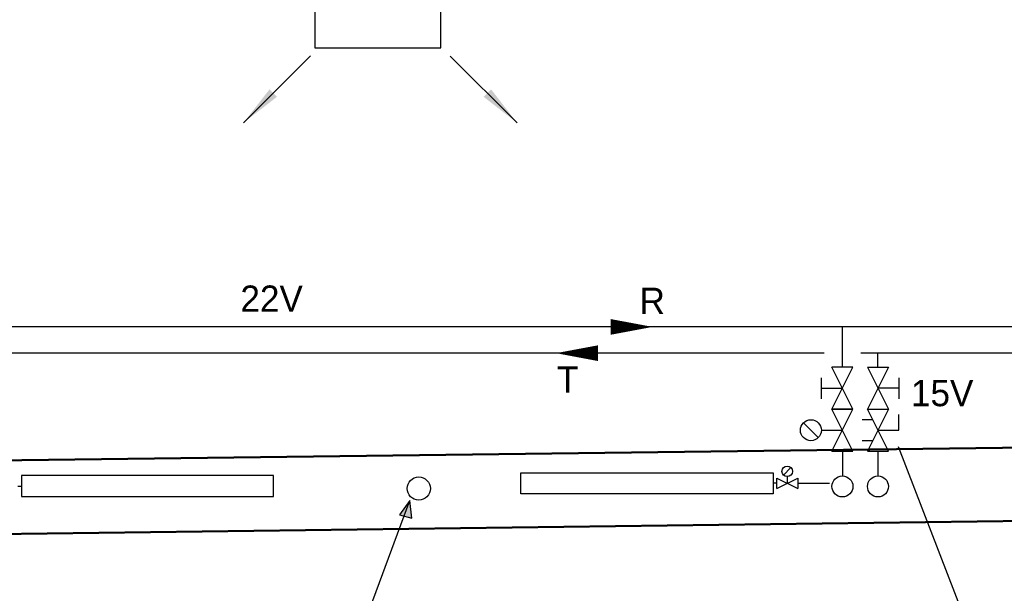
# Model space of a CAD drawing. Header units: millimetres. Extents: x 0 to 83478, y 0 to 53008.
# Tile 5 of 83: x 17800 to 22487, y 6164 to 8898. Entities that reach past the tile are written whole.
import ezdxf

# ---------------------------------------------------------------- set-up
doc = ezdxf.new("R2010")
doc.units = ezdxf.units.MM
doc.header["$LTSCALE"] = 50
doc.header["$MEASUREMENT"] = 0
doc.linetypes.add('V-V', pattern=[2, 1, 1])
doc.layers.get('0').update_dxf_attribs({"linetype": 'CONTINUOUS'})
doc.layers.add('20602A200D001$0$A-WALL', color=7, linetype='CONTINUOUS', lineweight=13)
for name, color, linetype in [('V060-', 3, 'CONTINUOUS'), ('V070-', 3, 'CONTINUOUS'), ('V090-', 2, 'CONTINUOUS'), ('V091', 1, 'CONTINUOUS'), ('V100-', 6, 'CONTINUOUS'), ('V101', 1, 'CONTINUOUS'), ('V101-', 1, 'CONTINUOUS')]:
    doc.layers.add(name, color=color, linetype=linetype)
doc.styles.add('FISO', font='fiso')

# ---------------------------------------------------------------- blocks, each defined once
blk = doc.blocks.new('VUN')
at = {"color": 0}
blk.add_circle((0, 0), 0.5, dxfattribs=at)
blk = doc.blocks.new('TAK_P', base_point=(16247.5, 22586.5))
for p, q in [((16248, 22587), (16247, 22587)), ((16247, 22587), (16247, 22586)), ((16248, 22586), (16248, 22587)), ((16247, 22586), (16248, 22586))]:
    blk.add_line(p, q)
blk = doc.blocks.new('V420', base_point=(455, 404.5))
blk.add_line((455, 404.5), (464, 404.5))
blk.add_solid([(455, 404.5), (459, 405), (459, 404)])
blk = doc.blocks.new('V421', base_point=(455.5, 404.5))
at = {"rotation": 180}
blk.add_blockref('V420', (464.5, 404.5), dxfattribs=at)
blk = doc.blocks.new('20602A200D001$0$VT- 360529 - VT--303638-P02')
at = {"layer": '20602A200D001$0$A-WALL', "lineweight": 50}
for p, q in [((57204.6, 4830), (32674.4, 4517.3)), ((32678.8, 4167.3), (57209.1, 4480.1))]:
    blk.add_line(p, q, dxfattribs=at)
blk = doc.blocks.new('20602A200D001$0$VT- 360529 - VT- 360529-303642-P02')
blk.add_blockref('20602A200D001$0$VT- 360529 - VT--303638-P02', (0, 0))
blk = doc.blocks.new('20602A200D001')
at = {"layer": '20602A200D001$0$A-WALL'}
blk.add_blockref('20602A200D001$0$VT- 360529 - VT- 360529-303642-P02', (0, 0), dxfattribs=at)

msp = doc.modelspace()

# ---------------------------------------------------------------- linework, layer by layer
at = {"layer": 'V091'}
for p, q in [((19290.61, 5614.91), (19656.78, 6606.72)), ((19656.78, 6606.72), (19607.85, 6538.19)), ((19666.57, 6521.87), (19656.78, 6606.72)), ((19607.85, 6538.19), (19666.57, 6521.87))]:
    msp.add_line(p, q, dxfattribs=at)
msp.add_solid([(19607.85, 6538.19), (19666.57, 6521.87), (19656.78, 6606.72)], dxfattribs=at)
at = {"layer": 'V100-', "linetype": 'V-V'}
for p, q in [((37695.23, 7433.94), (14516.11, 7433.94)), ((21716.11, 7241.63), (21716.11, 7433.94)), ((21628.61, 7308.81), (17003.61, 7308.81)), ((24028.61, 7308.81), (21803.61, 7308.81)), ((21885.41, 7241.63), (21885.41, 7308.81)), ((21716.11, 6841.63), (21716.11, 6723.86)), ((21885.41, 6841.63), (21885.41, 6723.86)), ((17790.97, 6675.32), (17808.74, 6675.32)), ((21403.52, 6688.9), (21385.75, 6688.9)), ((21503.52, 6688.9), (21654.58, 6688.9))]:
    msp.add_line(p, q, dxfattribs=at)
at = {"layer": 'V100-', "color": 1}
for p, q in [((21766.11, 7241.63), (21666.11, 7241.63)), ((21766.11, 7041.63), (21666.11, 7241.63)), ((21666.11, 7041.63), (21766.11, 7241.63)), ((21835.41, 7241.63), (21935.41, 7041.63)), ((21935.41, 7241.63), (21835.41, 7041.63)), ((21835.41, 7241.63), (21935.41, 7241.63)), ((21616.11, 7091.63), (21616.11, 7191.63)), ((21985.41, 7191.63), (21985.41, 7091.63)), ((21616.11, 7141.63), (21716.11, 7141.63)), ((21985.41, 7141.63), (21885.41, 7141.63)), ((21766.11, 6841.63), (21666.11, 7041.63)), ((21666.11, 6841.63), (21766.11, 7041.63)), ((21766.11, 7041.63), (21666.11, 7041.63)), ((21666.11, 7041.63), (21766.11, 7041.63)), ((21935.41, 7041.63), (21835.41, 6841.63)), ((21935.41, 6841.63), (21835.41, 7041.63)), ((21835.41, 7041.63), (21935.41, 7041.63)), ((21835.41, 7041.63), (21935.41, 7041.63)), ((21860.41, 6991.63), (21810.41, 6991.63)), ((21985.41, 6941.63), (21985.41, 7016.63)), ((21601.47, 6906.28), (21530.76, 6976.99)), ((21616.11, 6941.63), (21716.11, 6941.63)), ((21885.41, 6941.63), (21985.41, 6941.63)), ((21860.41, 6891.63), (21810.41, 6891.63)), ((21666.11, 6841.63), (21766.11, 6841.63)), ((21835.41, 6841.63), (21935.41, 6841.63)), ((21435.84, 6728.08), (21471.19, 6763.44)), ((21403.52, 6663.9), (21503.52, 6713.9)), ((21403.52, 6713.9), (21503.52, 6663.9)), ((21403.52, 6663.9), (21403.52, 6713.9)), ((21453.52, 6720.76), (21453.52, 6688.9)), ((21503.52, 6713.9), (21503.52, 6663.9))]:
    msp.add_line(p, q, dxfattribs=at)
at = {"layer": 'V100-'}
for points in [[(20812.59, 7433.94, 0, 75, 0), (20612.59, 7433.94, 75, 75, 0)], [(20352.82, 7308.81, 0, 75, 0), (20552.82, 7308.81, 75, 75, 0)]]:
    msp.add_lwpolyline(points, format="xyseb", dxfattribs=at)
at = {"layer": 'V100-', "color": 1}
for points in [[(17808.74, 6725.32), (17808.74, 6625.32), (19008.74, 6625.32), (19008.74, 6725.32)], [(21385.75, 6738.9), (21385.75, 6638.9), (20185.75, 6638.9), (20185.75, 6738.9)]]:
    msp.add_lwpolyline(points, close=True, dxfattribs=at)
for centre, radius in [((21566.11, 6941.63), 50), ((21453.52, 6745.76), 25)]:
    msp.add_circle(centre, radius, dxfattribs=at)
at = {"layer": 'V101-'}
msp.add_line((21981.77, 6863.56), (22368.4, 5860.35), dxfattribs=at)

# ---------------------------------------------------------------- block references
at = {"layer": 'V060-'}
msp.add_blockref('20602A200D001', (-15563.7, 2272.18), dxfattribs=at)
at = {"layer": 'V070-'}
for name, p, xscale, yscale, zscale, rotation in [('TAK_P', (19505, 9063.58), 600, 600, 600, 180), ('V421', (19183.44, 8724.82), 50, 50, 50, 225), ('V421', (19849.4, 8724.65), 50, 50, 50, 315)]:
    msp.add_blockref(name, p, dxfattribs=dict(at, xscale=xscale, yscale=yscale, zscale=zscale, rotation=rotation))
at = {"layer": 'V090-', "color": 1, "xscale": 110, "yscale": 110, "zscale": 110, "rotation": 270}
msp.add_blockref('VUN', (19699.78, 6663.94), dxfattribs=at)
at = {"layer": 'V100-', "color": 1, "xscale": 100, "yscale": 100, "zscale": 100, "rotation": 270}
for p in [(21716.11, 6673.86), (21885.41, 6673.86)]:
    msp.add_blockref('VUN', p, dxfattribs=at)

# ---------------------------------------------------------------- texts
at = {"layer": 'V101', "color": 1, "style": 'FISO'}
for s, p in [('R', (20750.63, 7495.67)), ('T', (20357.7, 7121.26))]:
    msp.add_text(s, height=125, dxfattribs=at).set_placement(p)
at = {"layer": 'V101-', "color": 1, "style": 'FISO'}
for s, p in [('22V', (18850.55, 7506.23)), ('15V', (22042.37, 7056.04))]:
    msp.add_text(s, height=125, dxfattribs=at).set_placement(p)

doc.saveas('drawing.dxf')
